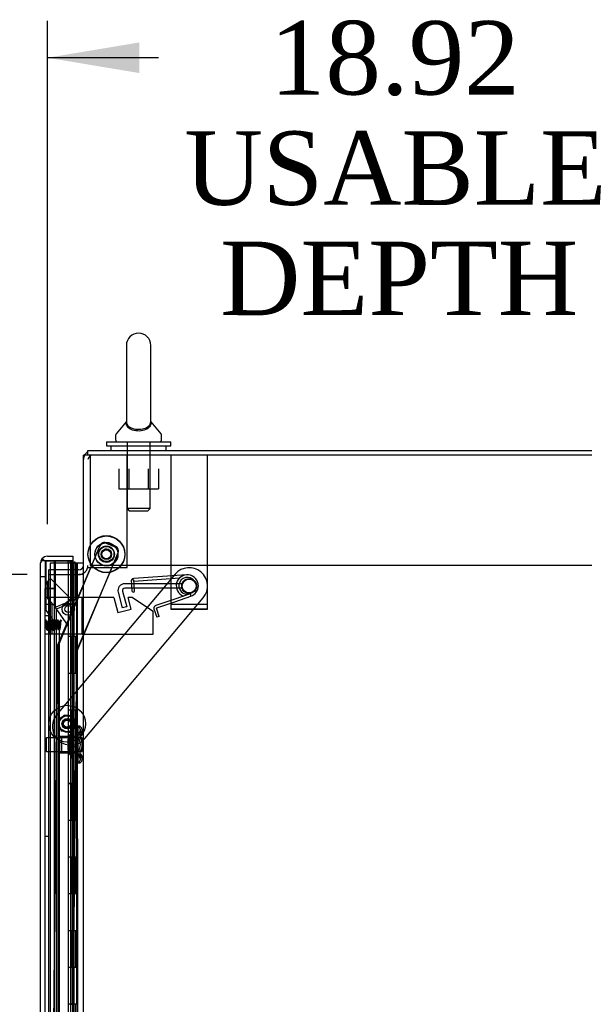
# Model space of a CAD drawing. Header units: inches. Extents: x 2 to 538, y -2 to 358.
# Tile 30 of 39: x 296 to 312, y 179 to 206. Entities that reach past the tile are written whole.
import ezdxf
from ezdxf.enums import TextEntityAlignment as Align
from ezdxf.lldxf.tags import DXFTag

# ---------------------------------------------------------------- set-up
doc = ezdxf.new("R2010")
doc.units = ezdxf.units.IN
doc.header["$MEASUREMENT"] = 0
for name, color, linetype in [('COM52825', 7, 'Continuous'), ('COM52826', 7, 'Continuous'), ('COM52831', 7, 'Continuous'), ('COM52832', 7, 'Continuous'), ('COM52847', 7, 'Continuous'), ('COM52854', 7, 'Continuous'), ('COM52855', 7, 'Continuous'), ('COM52856', 7, 'Continuous'), ('COM52857', 7, 'Continuous'), ('COM52858', 7, 'Continuous'), ('COM53519', 7, 'Continuous'), ('COM54578-80', 7, 'Continuous'), ('COM70333', 7, 'Continuous'), ('COM70782', 7, 'Continuous'), ('COM70839-6', 7, 'Continuous'), ('COM71126-4', 7, 'Continuous'), ('COM71128-2', 7, 'Continuous'), ('Default', 7, 'Continuous'), ('GSK11033', 7, 'Continuous'), ('NTS16526', 7, 'Continuous'), ('NTS166905', 7, 'Continuous'), ('NTS18147', 7, 'Continuous'), ('ROL18050', 7, 'Continuous'), ('ROL87452', 7, 'Continuous'), ('RVT17750', 7, 'Continuous'), ('RVT17786', 7, 'Continuous'), ('SCS00680', 7, 'Continuous'), ('SCS191205', 7, 'Continuous'), ('SPR20245', 7, 'Continuous'), ('SPR20270', 7, 'Continuous'), ('STD26265', 7, 'Continuous'), ('WAF25362', 7, 'Continuous'), ('WAF25376', 7, 'Continuous'), ('WAM254785', 7, 'Continuous'), ('WAM30038', 7, 'Continuous')]:
    doc.layers.add(name, color=color, linetype=linetype)
doc.styles.add('SEACAD_Times_New_Roman', font='times.ttf')
tags = doc.linetypes.add('HIDDEN2', pattern=[0.1875, 0.125, -0.0625]).pattern_tags.tags
tags[6:7] = [DXFTag(74, 4), DXFTag(75, 0), DXFTag(340, '0'), DXFTag(46, 0.0), DXFTag(50, 0.0), DXFTag(44, 0.0), DXFTag(45, 0.0)]
tags[4:5] = [DXFTag(74, 4), DXFTag(75, 0), DXFTag(340, '0'), DXFTag(46, 0.0), DXFTag(50, 0.0), DXFTag(44, 0.0), DXFTag(45, 0.0)]
doc.dimstyles.new('HAMMOND_(STH_-_540x360)', dxfattribs={"dimtxt": 2, "dimasz": 2.5, "dimexe": 1, "dimexo": 1, "dimgap": 0.5, "dimtad": 0, "dimtih": 1, "dimtoh": 1, "dimzin": 0, "dimdsep": 46, "dimtxsty": 'SEACAD_Times_New_Roman', "dimblk1": '_SE_FILLED', "dimblk2": '_SE_FILLED', "dimsah": 1, "dimcen": 1, "dimadec": 0, "dimazin": 0, "dimtfac": 0.8, "dimtofl": 0, "dimtmove": 0, "dimatfit": 3, "dimfxl": 1, "dimtolj": 1, "dimtzin": 0, "dimarcsym": 0})

# ---------------------------------------------------------------- blocks, each defined once
blk = doc.blocks.new('SE2')
at = {"layer": 'COM52825', "color": 7, "linetype": 'Continuous'}
for p, q in [((296.979, 191.249), (296.912, 191.298)), ((297.061, 191.249), (296.912, 191.249)), ((297.061, 191.249), (296.979, 191.249)), ((297.061, 191.374), (297.751, 191.374)), ((297.623, 191.249), (297.061, 191.249)), ((297.061, 191.249), (297.061, 191.249)), ((297.251, 191.249), (297.751, 191.249)), ((297.623, 191.187), (297.623, 191.249)), ((297.751, 191.374), (297.751, 191.249)), ((296.876, 111.184), (296.876, 191.189)), ((296.876, 191.189), (296.876, 191.189)), ((296.876, 191.189), (296.876, 191.189)), ((296.876, 191.189), (296.876, 191.189))]:
    blk.add_line(p, q, dxfattribs=at)
for start, end in [(143.806, 179.8792), (90, 143.806), (179.9411, 180)]:
    blk.add_arc((297.061, 191.189), 0.185, start, end, dxfattribs=at)
blk.add_open_spline([(296.912, 191.249), (296.9, 191.239), (296.891, 191.229), (296.882, 191.214), (296.88, 191.209), (296.877, 191.199), (296.876, 191.194), (296.876, 191.189)], degree=3, knots=[0, 0, 0, 0, 0.5, 0.5, 0.75, 0.75, 1, 1, 1, 1], dxfattribs=at)
at = {"layer": 'COM52826', "color": 7, "linetype": 'Continuous'}
for p, q in [((297.751, 191.249), (297.623, 191.249)), ((297.751, 191.222), (297.751, 191.249))]:
    blk.add_line(p, q, dxfattribs=at)
at = {"layer": 'COM52826', "color": 7, "linetype": 'HIDDEN2'}
blk.add_line((297.751, 113.249), (297.751, 191.222), dxfattribs=at)
at = {"layer": 'COM52831', "color": 7, "linetype": 'HIDDEN2'}
for p, q in [((300.413, 194.124), (300.413, 193.939)), ((300.413, 193.939), (300.413, 189.937)), ((301.413, 193.939), (301.413, 194.124)), ((301.413, 189.937), (301.413, 193.939)), ((300.413, 189.937), (301.413, 189.937))]:
    blk.add_line(p, q, dxfattribs=at)
blk.add_circle((300.913, 190.562), 0.203, dxfattribs=at)
at = {"layer": 'COM52832', "color": 7, "linetype": 'HIDDEN2'}
for p, q in [((301.413, 190.061), (300.413, 190.061)), ((300.413, 189.936), (300.413, 189.937)), ((301.413, 189.936), (300.413, 189.936)), ((301.413, 189.936), (301.413, 189.937))]:
    blk.add_line(p, q, dxfattribs=at)
blk.add_circle((300.913, 190.561), 0.203, dxfattribs=at)
at = {"layer": 'COM52847', "color": 7, "linetype": 'HIDDEN2'}
for p, q in [((297.001, 190.815), (296.876, 190.815)), ((297.045, 190.668), (297.107, 190.73)), ((297.107, 190.73), (297.146, 190.769)), ((297.146, 190.769), (297.705, 190.209)), ((297.068, 190.21), (297.068, 190.585)), ((297.287, 189.991), (297.068, 190.21)), ((297.604, 190.109), (297.667, 190.171)), ((297.705, 190.209), (297.667, 190.171)), ((297.552, 190.1), (297.287, 189.991)), ((297.309, 189.938), (297.574, 190.048)), ((297.309, 112.435), (297.309, 189.938)), ((297.617, 190.079), (297.705, 190.079)), ((297.705, 190.079), (297.759, 190.079)), ((297.759, 190.079), (297.759, 112.295))]:
    blk.add_line(p, q, dxfattribs=at)
at = {"layer": 'COM52847', "color": 7, "linetype": 'Continuous'}
for start, end in [(160.3302, 180), (143.806, 157.7463)]:
    blk.add_arc((297.061, 191.189), 0.185, start, end, dxfattribs=at)
at = {"layer": 'COM52847', "color": 7, "linetype": 'HIDDEN2'}
for centre, radius, start, end in [((296.474, 190.467), 0.605, 11.2793, 19.3992), ((296.068, 190.937), 1.059, 340.5877, 348.736), ((298.563, 188.593), 1.815, 119.6042, 123.8492), ((297.574, 190.079), 0.185, 0, 45), ((297.63, 189.775), 0.334, 94.4677, 103.4716), ((297.223, 191.828), 1.815, 281.1508, 285.3958), ((297.399, 190.333), 0.334, 301.5284, 310.5323), ((297.071, 189.817), 0.605, 25.6008, 28.7257), ((297.574, 190.079), 0.06, 0, 45)]:
    blk.add_arc(centre, radius, start, end, dxfattribs=at)
at = {"layer": 'COM52854', "color": 7, "linetype": 'HIDDEN2'}
for p, q in [((299.103, 190.424), (299.217, 189.999)), ((300.726, 190.625), (299.161, 190.625)), ((300.726, 190.5), (299.161, 190.5)), ((300.726, 190.5), (300.726, 190.625)), ((298.982, 190.392), (299.096, 189.967)), ((299.217, 189.999), (299.096, 189.967))]:
    blk.add_line(p, q, dxfattribs=at)
for radius in [0.185, 0.06]:
    blk.add_arc((299.161, 190.44), radius, 90, 195, dxfattribs=at)
at = {"layer": 'COM52855', "color": 7, "linetype": 'HIDDEN2'}
for p, q in [((299.226, 191.062), (299.226, 194.124)), ((298.163, 191.062), (299.226, 191.062))]:
    blk.add_line(p, q, dxfattribs=at)
at = {"layer": 'COM52856', "color": 7, "linetype": 'HIDDEN2'}
for p, q in [((297.126, 190.249), (297.001, 190.249)), ((297.186, 190.249), (297.126, 190.249)), ((297.126, 189.249), (297.126, 190.249)), ((298.001, 190.249), (297.186, 190.249)), ((298.001, 189.249), (298.001, 190.249)), ((297.126, 189.249), (297.001, 189.249)), ((297.186, 189.249), (297.126, 189.249)), ((298.001, 189.249), (297.186, 189.249))]:
    blk.add_line(p, q, dxfattribs=at)
at = {"layer": 'COM52857', "color": 7, "linetype": 'HIDDEN2'}
for p, q in [((300.531, 190.884), (297.31, 187.06)), ((298.075, 186.415), (301.296, 190.24))]:
    blk.add_line(p, q, dxfattribs=at)
for centre, radius in [((300.913, 190.562), 0.195), ((297.597, 186.818), 0.141)]:
    blk.add_circle(centre, radius, dxfattribs=at)
for centre, start, end in [((300.913, 190.562), 319.9, 139.9), ((297.693, 186.737), 139.9, 319.9)]:
    blk.add_arc(centre, 0.5, start, end, dxfattribs=at)
at = {"layer": 'COM52858', "color": 7, "linetype": 'HIDDEN2'}
for p, q in [((297.101, 189.749), (297.001, 189.749)), ((297.101, 183.749), (297.101, 189.749)), ((297.101, 183.749), (297.001, 183.749))]:
    blk.add_line(p, q, dxfattribs=at)
at = {"layer": 'COM53519', "color": 7, "linetype": 'HIDDEN2'}
blk.add_circle((300.913, 190.562), 0.188, dxfattribs=at)
at = {"layer": 'COM54578-80', "color": 7, "linetype": 'Continuous'}
for p, q in [((297.678, 191.196), (297.678, 191.222)), ((297.678, 191.222), (297.728, 191.222)), ((297.728, 191.222), (297.753, 191.222)), ((297.753, 191.222), (297.803, 191.222)), ((297.803, 191.222), (297.803, 191.196)), ((297.827, 191.187), (297.623, 191.187)), ((297.623, 191.187), (297.623, 190.187)), ((297.728, 191.196), (297.678, 191.196)), ((297.69, 191.196), (297.69, 191.187)), ((297.728, 191.196), (297.753, 191.196)), ((297.803, 191.196), (297.753, 191.196)), ((297.79, 191.187), (297.79, 191.196)), ((298.038, 191.187), (297.827, 191.187)), ((297.827, 191.187), (297.827, 190.187)), ((297.623, 190.186), (297.623, 190.187)), ((297.827, 190.187), (297.623, 190.187)), ((297.623, 190.186), (297.623, 189.186)), ((297.623, 190.186), (297.857, 190.186)), ((297.685, 190.187), (297.685, 190.186)), ((297.69, 190.187), (297.69, 190.186)), ((297.79, 190.186), (297.79, 190.187)), ((297.871, 190.187), (297.827, 190.187)), ((297.857, 189.187), (297.857, 190.186)), ((297.866, 189.187), (297.866, 190.187)), ((297.871, 190.187), (297.871, 189.187)), ((297.827, 189.187), (297.623, 189.187)), ((297.623, 189.187), (297.623, 188.187)), ((297.857, 189.186), (297.623, 189.186)), ((297.827, 189.187), (297.827, 188.187)), ((297.871, 189.187), (297.827, 189.187)), ((297.623, 188.187), (297.623, 187.186)), ((297.827, 188.187), (297.623, 188.187)), ((297.827, 188.187), (297.623, 188.187)), ((297.871, 188.187), (297.827, 188.187)), ((297.857, 187.187), (297.857, 188.187)), ((297.866, 187.187), (297.866, 188.187)), ((297.871, 188.187), (297.871, 187.187)), ((297.827, 187.187), (297.623, 187.187)), ((297.623, 187.187), (297.623, 186.187)), ((297.857, 187.186), (297.623, 187.186)), ((297.827, 187.187), (297.827, 186.187)), ((297.871, 187.187), (297.827, 187.187)), ((297.623, 186.187), (297.623, 185.186)), ((297.827, 186.187), (297.623, 186.187)), ((297.827, 186.187), (297.623, 186.187)), ((297.871, 186.187), (297.827, 186.187)), ((297.857, 185.187), (297.857, 186.187)), ((297.866, 185.187), (297.866, 186.187)), ((297.871, 186.187), (297.871, 185.187)), ((297.827, 185.187), (297.623, 185.187)), ((297.623, 185.187), (297.623, 184.187)), ((297.857, 185.186), (297.623, 185.186)), ((297.827, 185.187), (297.827, 184.187)), ((297.871, 185.187), (297.827, 185.187)), ((297.623, 184.187), (297.623, 183.186)), ((297.827, 184.187), (297.623, 184.187)), ((297.827, 184.187), (297.623, 184.187)), ((297.871, 184.187), (297.827, 184.187)), ((297.857, 183.187), (297.857, 184.187)), ((297.866, 183.187), (297.866, 184.187)), ((297.871, 184.187), (297.871, 183.187)), ((297.827, 183.187), (297.623, 183.187)), ((297.623, 183.187), (297.623, 182.187)), ((297.857, 183.186), (297.623, 183.186)), ((297.827, 183.187), (297.827, 182.187)), ((297.871, 183.187), (297.827, 183.187)), ((297.623, 182.187), (297.623, 181.186)), ((297.827, 182.187), (297.623, 182.187)), ((297.827, 182.187), (297.623, 182.187)), ((297.871, 182.187), (297.827, 182.187)), ((297.857, 181.187), (297.857, 182.187)), ((297.866, 181.187), (297.866, 182.187)), ((297.871, 182.187), (297.871, 181.187)), ((297.827, 181.187), (297.623, 181.187)), ((297.623, 181.187), (297.623, 180.187)), ((297.857, 181.186), (297.623, 181.186)), ((297.827, 181.187), (297.827, 180.187)), ((297.871, 181.187), (297.827, 181.187)), ((297.623, 180.187), (297.623, 179.186)), ((297.827, 180.187), (297.623, 180.187)), ((297.827, 180.187), (297.623, 180.187)), ((297.871, 180.187), (297.827, 180.187)), ((297.857, 179.187), (297.857, 180.187)), ((297.866, 179.187), (297.866, 180.187)), ((297.871, 180.187), (297.871, 179.187)), ((297.827, 179.187), (297.623, 179.187)), ((297.623, 179.187), (297.623, 178.187)), ((297.827, 179.187), (297.827, 178.187)), ((297.871, 179.187), (297.827, 179.187))]:
    blk.add_line(p, q, dxfattribs=at)
at = {"layer": 'COM54578-80', "color": 7, "linetype": 'HIDDEN2'}
for p, q in [((297.623, 191.187), (297.135, 191.187)), ((297.135, 191.187), (297.135, 111.187)), ((297.69, 191.187), (297.69, 190.187)), ((297.729, 190.187), (297.729, 191.187)), ((297.79, 190.187), (297.79, 191.187)), ((297.857, 190.187), (297.857, 191.187)), ((297.866, 191.187), (297.866, 190.187)), ((297.69, 190.186), (297.69, 111.187)), ((297.74, 189.187), (297.74, 190.187)), ((297.782, 189.187), (297.782, 190.187)), ((297.79, 111.187), (297.79, 190.186)), ((297.685, 189.188), (297.729, 189.188)), ((297.857, 189.188), (297.729, 189.188)), ((297.729, 188.187), (297.729, 189.186)), ((297.857, 189.186), (297.857, 189.187)), ((297.857, 188.187), (297.857, 189.186)), ((297.866, 189.187), (297.866, 188.187)), ((297.74, 187.187), (297.74, 188.187)), ((297.782, 187.187), (297.782, 188.187)), ((297.685, 187.188), (297.729, 187.188)), ((297.857, 187.188), (297.729, 187.188)), ((297.729, 186.187), (297.729, 187.186)), ((297.857, 187.186), (297.857, 187.187)), ((297.857, 186.187), (297.857, 187.186)), ((297.866, 187.187), (297.866, 186.187)), ((297.74, 185.187), (297.74, 186.187)), ((297.782, 185.187), (297.782, 186.187)), ((297.685, 185.188), (297.729, 185.188)), ((297.857, 185.188), (297.729, 185.188)), ((297.729, 184.187), (297.729, 185.186)), ((297.857, 185.186), (297.857, 185.187)), ((297.857, 184.187), (297.857, 185.186)), ((297.866, 185.187), (297.866, 184.187)), ((297.74, 183.187), (297.74, 184.187)), ((297.782, 183.187), (297.782, 184.187)), ((297.685, 183.188), (297.729, 183.188)), ((297.857, 183.188), (297.729, 183.188)), ((297.729, 182.187), (297.729, 183.186)), ((297.857, 183.186), (297.857, 183.187)), ((297.857, 182.187), (297.857, 183.186)), ((297.866, 183.187), (297.866, 182.187)), ((297.74, 181.187), (297.74, 182.187)), ((297.782, 181.187), (297.782, 182.187)), ((297.685, 181.188), (297.729, 181.188)), ((297.857, 181.188), (297.729, 181.188)), ((297.729, 180.187), (297.729, 181.186)), ((297.857, 181.186), (297.857, 181.187)), ((297.857, 180.187), (297.857, 181.186)), ((297.866, 181.187), (297.866, 180.187)), ((297.74, 179.187), (297.74, 180.187)), ((297.782, 179.187), (297.782, 180.187)), ((297.685, 179.188), (297.729, 179.188)), ((297.857, 179.188), (297.729, 179.188)), ((297.857, 179.186), (297.857, 179.187)), ((297.866, 179.187), (297.866, 178.187))]:
    blk.add_line(p, q, dxfattribs=at)
at = {"layer": 'COM70333', "color": 7, "linetype": 'HIDDEN2'}
for p in [(298.226, 194.124), (317.976, 191.124)]:
    blk.add_line(p, (298.226, 191.124), dxfattribs=at)
at = {"layer": 'COM70782', "color": 7, "linetype": 'HIDDEN2'}
for p, q in [((298.864, 190.249), (298.001, 190.249)), ((298.864, 190.249), (298.974, 189.84)), ((299.336, 189.937), (299.252, 190.249)), ((299.377, 190.249), (299.252, 190.249)), ((299.377, 190.249), (299.939, 189.874)), ((297.189, 190.062), (297.001, 190.062)), ((297.189, 189.249), (297.189, 190.062)), ((298.974, 189.84), (299.336, 189.937)), ((299.939, 189.249), (299.939, 189.874)), ((298.001, 189.249), (299.939, 189.249))]:
    blk.add_line(p, q, dxfattribs=at)
at = {"layer": 'COM70839-6', "color": 7, "linetype": 'HIDDEN2'}
for p, q in [((298.655, 191.741), (298.915, 191.633)), ((297.337, 188.945), (298.494, 191.665)), ((297.361, 188.942), (298.492, 191.673)), ((297.882, 188.814), (298.982, 191.47)), ((298.658, 191.731), (298.917, 191.621)), ((297.857, 188.811), (298.983, 191.457)), ((296.995, 153.316), (297.327, 188.897)), ((297.36, 153.312), (297.351, 188.894)), ((297.513, 151.936), (297.857, 188.811)), ((297.891, 151.937), (297.882, 188.814))]:
    blk.add_line(p, q, dxfattribs=at)
blk.add_circle((298.663, 191.423), 0.129, dxfattribs=at)
for centre, radius, start, end in [((298.607, 191.625), 0.125, 67.5018, 157.5018), ((298.609, 191.616), 0.125, 66.9526, 156.9526), ((298.663, 191.433), 0.129, 0, 198.0021), ((298.867, 191.518), 0.125, 337.5018, 67.5018), ((298.868, 191.506), 0.125, 336.9526, 66.9526), ((298.663, 191.433), 0.129, 211.0501, 0), ((297.452, 188.896), 0.125, 156.9526, 179.4646), ((297.476, 188.894), 0.125, 157.5018, 180.0138)]:
    blk.add_arc(centre, radius, start, end, dxfattribs=at)
at = {"layer": 'COM71126-4', "color": 7, "linetype": 'Continuous'}
for p, q in [((298.038, 108.249), (298.038, 194.124)), ((298.288, 194.124), (298.038, 194.124)), ((317.913, 194.124), (298.288, 194.124))]:
    blk.add_line(p, q, dxfattribs=at)
at = {"layer": 'COM71126-4', "color": 7, "linetype": 'HIDDEN2'}
for p, q in [((297.101, 190.874), (297.913, 190.874)), ((297.101, 111.499), (297.101, 190.874)), ((298.038, 190.874), (297.913, 190.874))]:
    blk.add_line(p, q, dxfattribs=at)
at = {"layer": 'COM71128-2', "color": 7, "linetype": 'Continuous'}
for p, q in [((298.163, 194.249), (318.038, 194.249)), ((298.163, 194.124), (298.163, 194.249))]:
    blk.add_line(p, q, dxfattribs=at)
at = {"layer": 'COM71128-2', "color": 7, "linetype": 'HIDDEN2'}
for p in [(297.101, 190.874), (297.913, 190.999)]:
    blk.add_line(p, (297.101, 190.999), dxfattribs=at)
at = {"layer": 'COM71128-2', "color": 7, "linetype": 'Continuous'}
blk.add_arc((298.288, 193.999), 0.25, 120, 150, dxfattribs=at)
at = {"layer": 'COM71128-2', "color": 7, "linetype": 'HIDDEN2'}
for centre, radius, start, end in [((298.288, 193.999), 0.25, 150, 180), ((298.288, 193.999), 0.125, 90, 180), ((297.913, 191.124), 0.25, 270, 0), ((297.913, 191.124), 0.125, 270, 0)]:
    blk.add_arc(centre, radius, start, end, dxfattribs=at)
at = {"layer": 'GSK11033', "color": 7, "linetype": 'Continuous'}
for p, q in [((297.251, 191.249), (297.001, 191.249)), ((297.001, 191.249), (297.001, 191.249)), ((297.251, 191.249), (297.251, 191.249)), ((297.279, 191.249), (297.279, 191.249))]:
    blk.add_line(p, q, dxfattribs=at)
at = {"layer": 'GSK11033', "color": 7, "linetype": 'HIDDEN2'}
for p, q in [((297.001, 191.249), (297.001, 190.499)), ((297.029, 189.903), (297.029, 191.25)), ((297.029, 191.25), (297.279, 191.25)), ((297.251, 190.499), (297.251, 191.249)), ((297.279, 191.249), (297.279, 191.25)), ((297.279, 189.982), (297.279, 191.249)), ((297.001, 190.499), (297.251, 190.499)), ((297.001, 111.874), (297.001, 190.499)), ((297.251, 190.499), (297.001, 190.499)), ((297.251, 111.874), (297.251, 190.499)), ((297.384, 189.396), (297.029, 189.903)), ((297.634, 189.474), (297.279, 189.982)), ((297.384, 112.978), (297.384, 189.396))]:
    blk.add_line(p, q, dxfattribs=at)
at = {"layer": 'NTS16526', "color": 7, "linetype": 'HIDDEN2'}
for p, q in [((297.431, 186.958), (297.35, 186.862)), ((297.511, 187.054), (297.431, 186.958)), ((297.635, 187.032), (297.511, 187.054)), ((297.759, 187.01), (297.635, 187.032)), ((297.801, 186.892), (297.759, 187.01)), ((297.35, 186.862), (297.392, 186.744)), ((297.392, 186.744), (297.435, 186.626)), ((297.682, 186.582), (297.763, 186.678)), ((297.763, 186.678), (297.844, 186.774)), ((297.844, 186.774), (297.801, 186.892)), ((297.435, 186.626), (297.559, 186.604)), ((297.559, 186.604), (297.682, 186.582))]:
    blk.add_line(p, q, dxfattribs=at)
for radius in [0.217, 0.0979]:
    blk.add_circle((297.597, 186.818), radius, dxfattribs=at)
at = {"layer": 'NTS166905', "color": 7, "linetype": 'HIDDEN2'}
for p, q in [((299.003, 193.749), (299.003, 193.204)), ((299.275, 193.749), (299.275, 193.204)), ((299.801, 193.749), (299.801, 193.204)), ((300.076, 193.749), (300.076, 193.204)), ((299.003, 193.204), (299.275, 193.204)), ((299.275, 193.204), (299.801, 193.204)), ((299.801, 193.204), (300.076, 193.204))]:
    blk.add_line(p, q, dxfattribs=at)
at = {"layer": 'NTS18147', "color": 7, "linetype": 'HIDDEN2'}
for p, q in [((297.833, 186.744), (297.833, 186.749)), ((297.896, 186.749), (297.833, 186.749)), ((297.833, 186.744), (297.833, 186.556)), ((297.833, 186.744), (297.896, 186.744)), ((297.883, 186.744), (297.883, 186.749)), ((297.883, 186.744), (297.883, 186.556)), ((297.946, 186.749), (297.896, 186.749)), ((297.896, 186.744), (297.896, 186.749)), ((297.896, 186.744), (297.946, 186.744)), ((297.946, 186.744), (297.946, 186.749)), ((297.958, 186.595), (297.958, 186.65)), ((298.008, 186.595), (298.008, 186.65)), ((297.396, 186.029), (297.396, 186.469)), ((297.833, 186.469), (297.396, 186.469)), ((297.445, 186.469), (297.445, 186.029)), ((297.833, 186.556), (297.833, 186.438)), ((297.896, 186.556), (297.833, 186.556)), ((297.883, 186.469), (297.833, 186.469)), ((297.833, 186.438), (297.833, 186.06)), ((297.833, 186.438), (297.896, 186.438)), ((297.883, 186.556), (297.883, 186.438)), ((297.883, 186.438), (297.883, 186.06)), ((297.946, 186.556), (297.896, 186.556)), ((297.896, 186.438), (297.896, 186.556)), ((297.896, 186.438), (297.946, 186.438)), ((297.946, 186.438), (297.946, 186.556)), ((297.396, 186.029), (297.833, 186.029)), ((297.833, 186.06), (297.833, 185.942)), ((297.896, 186.06), (297.833, 186.06)), ((297.833, 186.029), (297.883, 186.029)), ((297.833, 185.942), (297.833, 185.754)), ((297.833, 185.942), (297.896, 185.942)), ((297.883, 186.06), (297.883, 185.942)), ((297.883, 185.942), (297.883, 185.754)), ((297.946, 186.06), (297.896, 186.06)), ((297.896, 185.942), (297.896, 186.06)), ((297.896, 185.942), (297.946, 185.942)), ((297.946, 185.942), (297.946, 186.06)), ((297.958, 185.848), (297.958, 185.903)), ((298.008, 185.848), (298.008, 185.903)), ((297.833, 185.754), (297.833, 185.749)), ((297.896, 185.754), (297.833, 185.754)), ((297.833, 185.749), (297.896, 185.749)), ((297.883, 185.754), (297.883, 185.749)), ((297.946, 185.754), (297.896, 185.754)), ((297.896, 185.754), (297.896, 185.749)), ((297.896, 185.749), (297.946, 185.749)), ((297.946, 185.754), (297.946, 185.749))]:
    blk.add_line(p, q, dxfattribs=at)
for centre in [(297.64, 186.249), (297.69, 186.249)]:
    blk.add_arc(centre, 0.318, 323.6338, 36.3662, dxfattribs=at)
for centre, start_param, end_param in [((297.64, 186.65), 2.506883, 3.776302), ((297.69, 186.65), 2.506883, 3.776302), ((297.64, 186.595), 2.506883, 3.141593), ((297.69, 186.595), 2.506883, 3.141593), ((297.64, 185.903), 3.141593, 3.776302), ((297.64, 185.848), 2.506883, 3.776302), ((297.69, 185.903), 3.141593, 3.776302), ((297.69, 185.848), 2.506883, 3.776302)]:
    blk.add_ellipse(centre, major_axis=(-0.318, 0), ratio=0.5, start_param=start_param, end_param=end_param, dxfattribs=at)
at = {"layer": 'ROL18050', "color": 7, "linetype": 'HIDDEN2'}
blk.add_circle((297.597, 186.818), 0.5, dxfattribs=at)
at = {"layer": 'ROL87452', "color": 7, "linetype": 'HIDDEN2'}
for centre, radius in [((298.663, 191.433), 0.5), ((298.663, 191.423), 0.5), ((298.663, 191.433), 0.206)]:
    blk.add_circle(centre, radius, dxfattribs=at)
at = {"layer": 'RVT17750', "color": 7, "linetype": 'HIDDEN2'}
for radius in [0.167, 0.0938]:
    blk.add_circle((297.626, 189.937), radius, dxfattribs=at)
at = {"layer": 'RVT17786', "color": 7, "linetype": 'HIDDEN2'}
for radius in [0.217, 0.125]:
    blk.add_circle((298.663, 191.423), radius, dxfattribs=at)
for start, end in [(14.7785, 173.4424), (190.2042, 0), (0, 7.6431)]:
    blk.add_arc((298.663, 191.433), 0.217, start, end, dxfattribs=at)
at = {"layer": 'SCS00680', "color": 7, "linetype": 'Continuous'}
for p, q in [((299.207, 197.108), (299.207, 195.037)), ((299.869, 195.037), (299.869, 197.108)), ((299.198, 195.027), (298.927, 194.701)), ((300.149, 194.701), (299.878, 195.027)), ((298.913, 194.662), (298.913, 194.543)), ((300.163, 194.543), (300.163, 194.662))]:
    blk.add_line(p, q, dxfattribs=at)
at = {"layer": 'SCS00680', "color": 7, "linetype": 'HIDDEN2'}
for p, q in [((299.226, 194.483), (299.226, 192.668)), ((299.85, 192.668), (299.85, 194.483)), ((299.85, 192.668), (299.226, 192.668)), ((299.226, 192.668), (299.286, 192.608)), ((299.286, 192.608), (299.79, 192.608)), ((299.79, 192.608), (299.85, 192.668))]:
    blk.add_line(p, q, dxfattribs=at)
at = {"layer": 'SCS00680', "color": 7, "linetype": 'Continuous'}
for centre, radius, start, end in [((299.538, 197.108), 0.331, 0, 180), ((298.973, 194.662), 0.06, 140.3214, 180), ((300.103, 194.662), 0.06, 0, 39.6786), ((298.973, 194.543), 0.06, 180, 270), ((300.103, 194.543), 0.06, 270, 0)]:
    blk.add_arc(centre, radius, start, end, dxfattribs=at)
for points, knots in [([(299.876, 195.03), (299.876, 195.03), (299.877, 195.025), (299.877, 195.009), (299.877, 194.997), (299.872, 194.955), (299.861, 194.924), (299.815, 194.864), (299.78, 194.836), (299.684, 194.794), (299.622, 194.78), (299.492, 194.776), (299.426, 194.786), (299.347, 194.813), (299.323, 194.824), (299.283, 194.849), (299.266, 194.863), (299.225, 194.906), (299.21, 194.937), (299.201, 194.981), (299.199, 194.995), (299.199, 195.018), (299.2, 195.027), (299.2, 195.03), (299.2, 195.03), (299.2, 195.03)], [0.318155, 0.318155, 0.318155, 0.318155, 0.34375, 0.34375, 0.375, 0.375, 0.4375, 0.4375, 0.5, 0.5, 0.5625, 0.5625, 0.625, 0.625, 0.65625, 0.65625, 0.6875, 0.6875, 0.75, 0.75, 0.78125, 0.78125, 0.8125, 0.8125, 0.818429, 0.818429, 0.818429, 0.818429]), ([(299.207, 195.047), (299.207, 195.041), (299.206, 195.021), (299.217, 194.975), (299.23, 194.947), (299.28, 194.894), (299.317, 194.87), (299.418, 194.834), (299.482, 194.823), (299.612, 194.825), (299.674, 194.838), (299.771, 194.876), (299.805, 194.901), (299.851, 194.954), (299.862, 194.983), (299.87, 195.026), (299.87, 195.042), (299.869, 195.047)], [0.1950714, 0.1950714, 0.1950714, 0.1950714, 0.25, 0.25, 0.3125, 0.3125, 0.375, 0.375, 0.4375, 0.4375, 0.5, 0.5, 0.5625, 0.5625, 0.625, 0.625, 0.6746563, 0.6746563, 0.6746563, 0.6746563])]:
    blk.add_open_spline(points, degree=3, knots=knots, dxfattribs=at)
at = {"layer": 'SCS191205', "color": 7, "linetype": 'HIDDEN2'}
for radius in [0.233, 0.125]:
    blk.add_circle((297.597, 186.818), radius, dxfattribs=at)
at = {"layer": 'SPR20245', "color": 7, "linetype": 'HIDDEN2'}
for p, q in [((299.408, 190.731), (299.338, 190.726)), ((299.338, 190.726), (299.347, 190.596)), ((300.842, 190.868), (299.406, 190.766)), ((299.417, 190.601), (299.408, 190.731)), ((299.41, 190.696), (300.657, 190.785)), ((299.347, 190.596), (299.359, 190.432)), ((299.429, 190.437), (299.417, 190.601)), ((300.363, 190.153), (300.035, 190.04)), ((300.498, 190.2), (300.363, 190.153)), ((300.385, 190.087), (300.521, 190.134)), ((300.938, 190.351), (300.498, 190.2)), ((300.521, 190.134), (300.961, 190.285)), ((300.938, 190.351), (300.961, 190.285)), ((299.957, 189.939), (300.035, 189.713)), ((300.008, 190.031), (300.001, 190.028)), ((300.035, 190.04), (300.008, 190.031)), ((300.023, 189.962), (300.031, 189.965)), ((300.101, 189.735), (300.023, 189.962)), ((300.031, 189.965), (300.058, 189.974)), ((300.058, 189.974), (300.385, 190.087)), ((300.101, 189.735), (300.035, 189.713))]:
    blk.add_line(p, q, dxfattribs=at)
for centre, radius, start, end in [((299.41, 190.696), 0.07, 94.06, 154.06), ((300.863, 190.569), 0.3, 0, 249.2791), ((300.863, 190.569), 0.23, 32.5004, 310.3006), ((299.394, 190.434), 0.035, 184.06, 4.06), ((300.863, 190.569), 0.3, 288.9997, 0), ((300.023, 189.962), 0.07, 109, 199)]:
    blk.add_arc(centre, radius, start, end, dxfattribs=at)
at = {"layer": 'SPR20270', "color": 7, "linetype": 'HIDDEN2'}
blk.add_circle((297.423, 189.619), 0.0162, dxfattribs=at)
blk.add_arc((297.017, 189.619), 0.0163, 90, 269.9669, dxfattribs=at)
for points, knots in [([(297.009, 189.603), (297.009, 189.603), (297.009, 189.602), (297.009, 189.598), (297.012, 189.578), (297.016, 189.544), (297.021, 189.501), (297.025, 189.459), (297.032, 189.411), (297.034, 189.385), (297.047, 189.364), (297.061, 189.362), (297.072, 189.368), (297.079, 189.382), (297.083, 189.406), (297.089, 189.449), (297.094, 189.491), (297.097, 189.52), (297.098, 189.535), (297.098, 189.536)], [0.0089708, 0.0089708, 0.0089708, 0.0089708, 0.0096746, 0.0152049, 0.0241506, 0.0354527, 0.0467169, 0.0578317, 0.0686432, 0.0868165, 0.0956306, 0.0997649, 0.104511, 0.1107796, 0.1277085, 0.1383534, 0.1493111, 0.1605014, 0.1612754, 0.1612754, 0.1612754, 0.1612754]), ([(297.067, 189.393), (297.068, 189.393), (297.068, 189.395), (297.065, 189.406), (297.062, 189.431), (297.058, 189.463), (297.054, 189.497), (297.051, 189.53), (297.047, 189.563), (297.042, 189.596), (297.035, 189.62), (297.025, 189.633), (297.02, 189.635), (297.017, 189.636)], [0.90828865, 0.90828865, 0.90828865, 0.90828865, 0.9118154, 0.91976844, 0.92900678, 0.93818349, 0.94704472, 0.9555679, 0.96408428, 0.97402057, 0.98591563, 0.99272022, 1, 1, 1, 1]), ([(297.149, 189.392), (297.149, 189.392), (297.149, 189.392), (297.148, 189.397), (297.146, 189.409), (297.143, 189.429), (297.14, 189.456), (297.136, 189.488), (297.133, 189.522), (297.129, 189.556), (297.124, 189.594), (297.12, 189.617), (297.111, 189.631), (297.104, 189.635), (297.097, 189.636), (297.089, 189.633), (297.082, 189.627), (297.079, 189.618), (297.075, 189.603), (297.072, 189.582), (297.068, 189.554), (297.064, 189.521), (297.061, 189.489), (297.059, 189.469), (297.058, 189.462)], [0.7095407, 0.7095407, 0.7095407, 0.7095407, 0.7114417, 0.7146718, 0.7214947, 0.7288758, 0.736805, 0.7452207, 0.75396, 0.7630329, 0.7724513, 0.7891885, 0.7954259, 0.7983357, 0.8012124, 0.8041749, 0.8072445, 0.81378, 0.8210619, 0.8290332, 0.8377281, 0.8467957, 0.8560123, 0.8621119, 0.8621119, 0.8621119, 0.8621119]), ([(297.088, 189.606), (297.088, 189.606), (297.088, 189.605), (297.09, 189.598), (297.093, 189.581), (297.097, 189.552), (297.101, 189.513), (297.106, 189.47), (297.11, 189.429), (297.115, 189.397), (297.12, 189.378), (297.127, 189.366), (297.138, 189.362), (297.149, 189.364), (297.159, 189.376), (297.162, 189.392), (297.167, 189.426), (297.172, 189.466), (297.176, 189.505), (297.179, 189.528), (297.18, 189.536)], [0.2089474, 0.2089474, 0.2089474, 0.2089474, 0.2113802, 0.2154716, 0.2239077, 0.2335691, 0.2439829, 0.2549477, 0.2664574, 0.2781061, 0.2881188, 0.2960871, 0.3001573, 0.303849, 0.307715, 0.3210679, 0.3323842, 0.34361, 0.355139, 0.361949, 0.361949, 0.361949, 0.361949]), ([(297.23, 189.391), (297.23, 189.391), (297.231, 189.392), (297.229, 189.397), (297.226, 189.417), (297.222, 189.447), (297.218, 189.482), (297.214, 189.518), (297.21, 189.551), (297.207, 189.58), (297.203, 189.602), (297.2, 189.617), (297.194, 189.631), (297.183, 189.636), (297.175, 189.636), (297.162, 189.628), (297.159, 189.614), (297.154, 189.593), (297.151, 189.568), (297.147, 189.538), (297.144, 189.504), (297.141, 189.478), (297.139, 189.465), (297.139, 189.462)], [0.5078929, 0.5078929, 0.5078929, 0.5078929, 0.5084059, 0.5153686, 0.5249056, 0.5346531, 0.544084, 0.5531581, 0.5619391, 0.5704947, 0.5788553, 0.5869141, 0.5944106, 0.5980528, 0.6011944, 0.6058739, 0.6171908, 0.625178, 0.6335522, 0.6421174, 0.6509012, 0.6598325, 0.6620129, 0.6620129, 0.6620129, 0.6620129]), ([(297.17, 189.605), (297.17, 189.605), (297.17, 189.604), (297.172, 189.593), (297.177, 189.562), (297.181, 189.521), (297.186, 189.478), (297.19, 189.44), (297.194, 189.41), (297.198, 189.39), (297.201, 189.376), (297.212, 189.362), (297.227, 189.362), (297.242, 189.376), (297.244, 189.398), (297.251, 189.442), (297.255, 189.484), (297.258, 189.516), (297.26, 189.533), (297.261, 189.536)], [0.4082275, 0.4082275, 0.4082275, 0.4082275, 0.4097502, 0.4193798, 0.4307441, 0.4422217, 0.4532111, 0.4636333, 0.4731219, 0.4815301, 0.4894478, 0.4968173, 0.5014481, 0.5074552, 0.525374, 0.5371697, 0.5484124, 0.5591564, 0.561857, 0.561857, 0.561857, 0.561857]), ([(297.312, 189.391), (297.312, 189.391), (297.312, 189.392), (297.31, 189.399), (297.307, 189.417), (297.303, 189.443), (297.3, 189.476), (297.296, 189.51), (297.292, 189.545), (297.289, 189.575), (297.285, 189.599), (297.281, 189.617), (297.275, 189.629), (297.268, 189.636), (297.253, 189.635), (297.245, 189.628), (297.239, 189.614), (297.235, 189.593), (297.232, 189.565), (297.228, 189.531), (297.224, 189.496), (297.221, 189.473), (297.22, 189.462)], [0.3079058, 0.3079058, 0.3079058, 0.3079058, 0.3095898, 0.3165888, 0.3244189, 0.3330451, 0.3419944, 0.3509607, 0.3599426, 0.3689211, 0.3774311, 0.3853635, 0.3927788, 0.3983344, 0.4020757, 0.4083561, 0.4162794, 0.4249904, 0.4344818, 0.4439088, 0.4531646, 0.4618577, 0.4618577, 0.4618577, 0.4618577]), ([(297.25, 189.607), (297.25, 189.607), (297.25, 189.605), (297.253, 189.594), (297.257, 189.569), (297.261, 189.531), (297.266, 189.487), (297.271, 189.445), (297.275, 189.408), (297.28, 189.383), (297.286, 189.365), (297.305, 189.361), (297.321, 189.374), (297.324, 189.392), (297.329, 189.423), (297.333, 189.458), (297.338, 189.498), (297.34, 189.524), (297.342, 189.536)], [0.6081062, 0.6081062, 0.6081062, 0.6081062, 0.6116387, 0.6183561, 0.6291344, 0.6401358, 0.6512776, 0.6625341, 0.6739468, 0.6847628, 0.6972529, 0.703306, 0.7077926, 0.7217195, 0.7318829, 0.7419387, 0.7525454, 0.7625242, 0.7625242, 0.7625242, 0.7625242]), ([(297.393, 189.391), (297.393, 189.391), (297.393, 189.391), (297.393, 189.393), (297.39, 189.404), (297.387, 189.426), (297.383, 189.455), (297.379, 189.489), (297.376, 189.524), (297.372, 189.557), (297.368, 189.586), (297.363, 189.612), (297.361, 189.626), (297.348, 189.635), (297.34, 189.636), (297.33, 189.632), (297.322, 189.62), (297.319, 189.607), (297.316, 189.589), (297.313, 189.565), (297.309, 189.537), (297.306, 189.504), (297.303, 189.479), (297.302, 189.465), (297.301, 189.462)], [0.1079451, 0.1079451, 0.1079451, 0.1079451, 0.1080769, 0.1112554, 0.1191857, 0.1278202, 0.1365703, 0.1454093, 0.1543184, 0.1633012, 0.1723933, 0.1814216, 0.194034, 0.1985399, 0.2015675, 0.2051303, 0.2121766, 0.2191525, 0.2264712, 0.2341649, 0.2422535, 0.25071, 0.2594656, 0.2618537, 0.2618537, 0.2618537, 0.2618537]), ([(297.331, 189.607), (297.331, 189.607), (297.331, 189.607), (297.332, 189.603), (297.335, 189.588), (297.339, 189.558), (297.344, 189.518), (297.348, 189.474), (297.353, 189.433), (297.358, 189.402), (297.363, 189.379), (297.37, 189.367), (297.377, 189.363), (297.386, 189.363), (297.394, 189.366), (297.401, 189.376), (297.406, 189.397), (297.411, 189.429), (297.416, 189.471), (297.42, 189.514), (297.424, 189.549), (297.427, 189.572), (297.429, 189.588), (297.429, 189.597), (297.428, 189.599), (297.427, 189.6)], [0.8086408, 0.8086408, 0.8086408, 0.8086408, 0.809349, 0.8135368, 0.822328, 0.8329267, 0.8441294, 0.8553878, 0.8666529, 0.8774744, 0.8874261, 0.8961257, 0.8998639, 0.9021563, 0.9052195, 0.912579, 0.9229558, 0.934627, 0.9462522, 0.9574058, 0.968128, 0.9740325, 0.9803937, 0.9871206, 0.9917266, 0.9917266, 0.9917266, 0.9917266]), ([(297.423, 189.636), (297.42, 189.635), (297.415, 189.634), (297.406, 189.625), (297.4, 189.609), (297.396, 189.585), (297.393, 189.555), (297.389, 189.522), (297.385, 189.49), (297.383, 189.47), (297.382, 189.462)], [0, 0, 0, 0, 0.00498255, 0.0098954, 0.01927729, 0.02835917, 0.03734863, 0.04626795, 0.05514809, 0.0619275, 0.0619275, 0.0619275, 0.0619275])]:
    blk.add_open_spline(points, degree=3, knots=knots, dxfattribs=at)
at = {"layer": 'STD26265', "color": 7, "linetype": 'HIDDEN2'}
for p, q in [((297.036, 186.434), (297.001, 186.399)), ((297.036, 186.064), (297.036, 186.434)), ((298.001, 186.434), (297.036, 186.434)), ((298.001, 186.064), (298.001, 186.434)), ((297.001, 186.099), (297.036, 186.064)), ((297.036, 186.064), (298.001, 186.064))]:
    blk.add_line(p, q, dxfattribs=at)
at = {"layer": 'WAF25362', "color": 7, "linetype": 'Continuous'}
for p, q in [((298.663, 194.483), (300.413, 194.483)), ((298.663, 194.483), (298.663, 194.374)), ((300.413, 194.374), (300.413, 194.483)), ((298.663, 194.374), (300.413, 194.374))]:
    blk.add_line(p, q, dxfattribs=at)
at = {"layer": 'WAF25376', "color": 7, "linetype": 'HIDDEN2'}
for centre, radius in [((298.663, 191.433), 0.315), ((298.663, 191.423), 0.315), ((298.663, 191.433), 0.14), ((298.663, 191.423), 0.14)]:
    blk.add_circle(centre, radius, dxfattribs=at)
at = {"layer": 'WAM254785', "color": 7, "linetype": 'Continuous'}
for p, q in [((298.788, 194.374), (298.788, 194.249)), ((300.288, 194.249), (300.288, 194.374))]:
    blk.add_line(p, q, dxfattribs=at)
at = {"layer": 'WAM30038', "color": 7, "linetype": 'HIDDEN2'}
for p, q in [((297.62, 186.423), (297.62, 186.477)), ((297.665, 186.451), (297.62, 186.423)), ((297.62, 186.398), (297.665, 186.426)), ((297.62, 186.423), (297.636, 186.41)), ((297.62, 186.267), (297.62, 186.398)), ((297.636, 186.41), (297.675, 186.435)), ((297.67, 186.423), (297.67, 186.477)), ((297.715, 186.451), (297.67, 186.423)), ((297.67, 186.398), (297.715, 186.426)), ((297.67, 186.423), (297.686, 186.41)), ((297.67, 186.267), (297.67, 186.398)), ((297.684, 186.624), (297.684, 185.874)), ((297.708, 186.624), (297.684, 186.624)), ((297.686, 186.41), (297.724, 186.434)), ((297.708, 186.624), (297.708, 185.874)), ((297.734, 185.874), (297.734, 186.624)), ((297.758, 186.624), (297.734, 186.624)), ((297.758, 185.874), (297.758, 186.624)), ((297.665, 186.267), (297.62, 186.267)), ((297.62, 186.1), (297.62, 186.232)), ((297.62, 186.232), (297.665, 186.232)), ((297.67, 186.1), (297.67, 186.232)), ((297.715, 186.267), (297.702, 186.267)), ((297.702, 186.232), (297.715, 186.232)), ((297.665, 186.072), (297.62, 186.1)), ((297.636, 186.088), (297.62, 186.075)), ((297.62, 186.021), (297.62, 186.075)), ((297.62, 186.075), (297.665, 186.047)), ((297.675, 186.064), (297.636, 186.088)), ((297.715, 186.072), (297.67, 186.1)), ((297.686, 186.088), (297.67, 186.075)), ((297.67, 186.021), (297.67, 186.075)), ((297.67, 186.075), (297.715, 186.047)), ((297.684, 185.874), (297.708, 185.874)), ((297.724, 186.064), (297.686, 186.088)), ((297.734, 185.874), (297.758, 185.874))]:
    blk.add_line(p, q, dxfattribs=at)
for centre, radius, start, end in [((297.1, 187.152), 0.85, 311.7058, 313.4493), ((297.149, 187.152), 0.85, 311.7058, 313.4493), ((297.666, 186.248), 0.0181, 1.7718, 93.073), ((297.666, 186.25), 0.0182, 267.1609, 357.9942), ((297.716, 186.248), 0.0181, 1.7718, 93.073), ((297.097, 185.343), 0.854, 46.5547, 48.2901), ((297.147, 185.343), 0.854, 46.5547, 48.2901)]:
    blk.add_arc(centre, radius, start, end, dxfattribs=at)
for points, knots in [([(297.62, 186.477), (297.633, 186.489), (297.646, 186.5), (297.659, 186.512), (297.661, 186.514), (297.663, 186.515), (297.665, 186.517)], [0, 0, 0, 0, 0.858552, 0.858552, 0.858552, 1, 1, 1, 1]), ([(297.679, 186.456), (297.678, 186.456), (297.678, 186.456), (297.674, 186.456), (297.67, 186.454), (297.665, 186.451)], [0.4389304, 0.4389304, 0.4389304, 0.4389304, 0.5, 0.5, 1, 1, 1, 1]), ([(297.665, 186.426), (297.667, 186.428), (297.669, 186.429), (297.674, 186.433), (297.676, 186.435), (297.679, 186.439), (297.681, 186.442), (297.683, 186.447), (297.684, 186.449), (297.684, 186.451)], [0, 0, 0, 0, 0.25, 0.25, 0.5, 0.5, 0.75, 0.75, 1, 1, 1, 1]), ([(297.67, 186.477), (297.683, 186.489), (297.696, 186.5), (297.709, 186.512), (297.711, 186.514), (297.713, 186.515), (297.715, 186.517)], [0, 0, 0, 0, 0.858552, 0.858552, 0.858552, 1, 1, 1, 1]), ([(297.728, 186.456), (297.728, 186.456), (297.728, 186.456), (297.723, 186.456), (297.719, 186.454), (297.715, 186.451)], [0.4389304, 0.4389304, 0.4389304, 0.4389304, 0.5, 0.5, 1, 1, 1, 1]), ([(297.715, 186.426), (297.717, 186.428), (297.719, 186.429), (297.723, 186.433), (297.725, 186.435), (297.729, 186.439), (297.731, 186.442), (297.733, 186.447), (297.734, 186.449), (297.734, 186.451)], [0, 0, 0, 0, 0.25, 0.25, 0.5, 0.5, 0.75, 0.75, 1, 1, 1, 1]), ([(297.665, 185.981), (297.663, 185.983), (297.661, 185.985), (297.659, 185.986), (297.646, 185.998), (297.633, 186.009), (297.62, 186.021)], [0, 0, 0, 0, 0.141448, 0.141448, 0.141448, 1, 1, 1, 1]), ([(297.684, 186.047), (297.684, 186.049), (297.683, 186.052), (297.681, 186.056), (297.679, 186.059), (297.674, 186.065), (297.67, 186.069), (297.665, 186.072)], [0, 0, 0, 0, 0.25, 0.25, 0.5, 0.5, 1, 1, 1, 1]), ([(297.665, 186.047), (297.667, 186.046), (297.669, 186.044), (297.674, 186.043), (297.676, 186.042), (297.678, 186.042), (297.678, 186.042), (297.679, 186.042)], [0, 0, 0, 0, 0.25, 0.25, 0.5, 0.5, 0.5626015, 0.5626015, 0.5626015, 0.5626015]), ([(297.715, 185.981), (297.713, 185.983), (297.711, 185.985), (297.709, 185.986), (297.696, 185.998), (297.683, 186.009), (297.67, 186.021)], [0, 0, 0, 0, 0.141448, 0.141448, 0.141448, 1, 1, 1, 1]), ([(297.734, 186.047), (297.734, 186.049), (297.733, 186.052), (297.731, 186.056), (297.729, 186.059), (297.723, 186.065), (297.719, 186.069), (297.715, 186.072)], [0, 0, 0, 0, 0.25, 0.25, 0.5, 0.5, 1, 1, 1, 1]), ([(297.715, 186.047), (297.717, 186.046), (297.719, 186.044), (297.723, 186.043), (297.725, 186.042), (297.728, 186.042), (297.728, 186.042), (297.728, 186.042)], [0, 0, 0, 0, 0.25, 0.25, 0.5, 0.5, 0.5626015, 0.5626015, 0.5626015, 0.5626015])]:
    blk.add_open_spline(points, degree=3, knots=knots, dxfattribs=at)
blk = doc.blocks.new('DMBLK3439')
at = {"layer": 'Default', "linetype": 'Continuous'}
for points in [[(276.086, 188.374), (276.919, 188.374), (276.502, 190.874)], [(276.086, 113.999), (276.502, 111.499), (276.919, 113.999)]]:
    blk.add_hatch(color=7, dxfattribs=at).paths.add_polyline_path(points)
at = {"layer": 'Default', "color": 7, "linetype": 'Continuous'}
for p, q in [((296.507, 190.874), (275.502, 190.874)), ((276.502, 190.874), (276.502, 152.887)), ((276.502, 143.487), (276.502, 111.499)), ((296.507, 111.499), (275.502, 111.499))]:
    blk.add_line(p, q, dxfattribs=at)
at = {"layer": 'Default', "color": 7, "linetype": 'Continuous', "style": 'SEACAD_Times_New_Roman'}
for s, p in [('79.38', (273.09, 152.187)), ('DOOR ', (271.929, 149.187)), ('OPENING', (270.009, 146.187))]:
    blk.add_text(s, height=2, dxfattribs=at).set_placement(p, align=Align.TOP_LEFT)
blk = doc.blocks.new('_SE_FILLED')
at = {"color": 0}
blk.add_line((0, 0), (-1, 0), dxfattribs=at)
blk.add_solid([(0, 0), (-1, -0.1665), (-1, 0.1665), (0, 0)], dxfattribs=at)
blk = doc.blocks.new('DMBLK3448')
at = {"layer": 'Default', "linetype": 'Continuous'}
for points in [[(299.561, 205.346), (297.061, 204.93), (299.561, 204.513)], [(313.476, 205.346), (313.476, 204.513), (315.976, 204.93)]]:
    blk.add_hatch(color=7, dxfattribs=at).paths.add_polyline_path(points)
at = {"layer": 'Default', "color": 7, "linetype": 'Continuous'}
for p, q in [((297.061, 192.249), (297.061, 205.93)), ((315.976, 190.937), (315.976, 205.93)), ((300.084, 204.93), (297.061, 204.93)), ((315.976, 204.93), (312.953, 204.93))]:
    blk.add_line(p, q, dxfattribs=at)
at = {"layer": 'Default', "color": 7, "linetype": 'Continuous', "style": 'SEACAD_Times_New_Roman'}
for s, p in [('18.92', (303.106, 205.93)), ('USABLE', (300.784, 202.93)), ('DEPTH', (301.756, 199.93))]:
    blk.add_text(s, height=2, dxfattribs=at).set_placement(p, align=Align.TOP_LEFT)

msp = doc.modelspace()

# ---------------------------------------------------------------- block references
at = {"layer": 'Default'}
msp.add_blockref('SE2', (0, 0), dxfattribs=at)

# ---------------------------------------------------------------- dimensions: what is measured, and where the dimension line sits
at = {"layer": 'Default', "color": 7, "linetype": 'Continuous'}
dim = msp.add_linear_dim(base=(297.06113393, 204.929533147), p1=(315.97613393, 189.936545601), p2=(297.06113393, 191.248966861), text='\\A1;<>\\PUSABLE\\XDEPTH', dimstyle='HAMMOND_(STH_-_540x360)', dxfattribs=at)
dim.commit()
dim.dimension.update_dxf_attribs({"geometry": 'DMBLK3448', "text_midpoint": (306.51863385, 204.929533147), "dimtype": 160})
dim = msp.add_linear_dim(base=(276.50223527, 190.874045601), p1=(297.50688393, 190.874045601), p2=(297.50688393, 111.499045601), angle=270, text='\\A1;<>\\PDOOR \\XOPENING', dimstyle='HAMMOND_(STH_-_540x360)', dxfattribs=at)
dim.commit()
dim.dimension.update_dxf_attribs({"geometry": 'DMBLK3439', "text_midpoint": (276.50223527, 151.186546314), "dimtype": 161})

doc.saveas('drawing.dxf')
